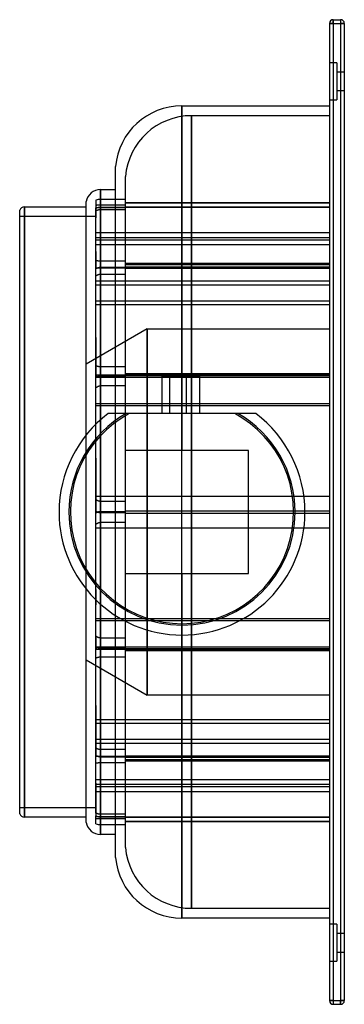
# Model space of a CAD drawing. Header units: millimetres. Extents: x -66 to 66, y -200 to 200.
import ezdxf

# ---------------------------------------------------------------- set-up
doc = ezdxf.new("R2010")
doc.units = ezdxf.units.MM
doc.layers.add('HIDDEN', color=7, linetype='Continuous')
doc.layers.add('THICK', color=7, linetype='Continuous')

msp = doc.modelspace()

# ---------------------------------------------------------------- linework, layer by layer
at = {"layer": 'HIDDEN'}
for p, q in [((61.5, 200), (61.5, 198.5)), ((61.5, 200), (61.5, 200)), ((64.5, 200), (64.5, 198.5)), ((64.5, 200), (64.5, 200)), ((61.5, 198.5), (60, 198.5)), ((60, 198.5), (60, 198.5)), ((61.5, 198.5), (64.5, 198.5)), ((61.5, 198.5), (61.5, -198.5)), ((66, 198.5), (64.5, 198.5)), ((64.5, 198.5), (64.5, -198.5)), ((66, 198.5), (66, 198.5)), ((63, 182.5), (60, 182.5)), ((63, 182.5), (60, 182.5)), ((63, 182.5), (63, 167.5)), ((66, 178.75), (63, 178.75)), ((66, 178.75), (63, 178.75)), ((63, 171.25), (66, 171.25)), ((63, 171.25), (66, 171.25)), ((-0.1, 165), (-0.1, 25)), ((60, 167.5), (63, 167.5)), ((60, 167.5), (63, 167.5)), ((3.9, 0), (3.9, 161)), ((60, 161), (3.9, 161)), ((3.9, 161), (3.9, 0)), ((60, 161), (60, -161)), ((-23, 0), (-23, 136.32)), ((-33.1, 131), (-33.1, 0)), ((-64.1, 124), (-64.1, 0)), ((-35, 126.69), (-35, 124.52)), ((-34.88, 124.55), (-35, 124.52)), ((-35, 124.52), (-35, 119.9)), ((-34.77, 124.57), (-34.88, 124.55)), ((-34.65, 124.59), (-34.77, 124.57)), ((-34.53, 124.6), (-34.65, 124.59)), ((-34.39, 124.62), (-34.53, 124.6)), ((-34.26, 124.64), (-34.39, 124.62)), ((-34.12, 124.65), (-34.26, 124.64)), ((-33.98, 124.67), (-34.12, 124.65)), ((-33.84, 124.68), (-33.98, 124.67)), ((-33.7, 124.69), (-33.84, 124.68)), ((-33.55, 124.69), (-33.7, 124.69)), ((-33.4, 124.7), (-33.55, 124.69)), ((-33.25, 124.7), (-33.4, 124.7)), ((-33.1, 124.7), (-33.25, 124.7)), ((-33.1, 124.7), (-33.1, 127)), ((-23, 127), (-33.1, 127)), ((-33.1, 127), (-33.1, 123.87)), ((-23, 124.7), (-33.1, 124.7)), ((-23, 125.76), (60, 125.76)), ((-23, 125.56), (60, 125.56)), ((-23, 124.02), (60, 124.02)), ((-35, 120), (-66, 120)), ((-35, 123.6), (-34.84, 123.62)), ((-35, 102.07), (-35, 123.6)), ((-35, 123.43), (-34.84, 123.51)), ((-34.88, 122.37), (-35, 122.32)), ((-34.77, 122.43), (-34.88, 122.37)), ((-34.84, 123.62), (-34.67, 123.65)), ((-34.84, 123.51), (-34.67, 123.57)), ((-34.65, 122.48), (-34.77, 122.43)), ((-34.67, 123.65), (-34.49, 123.67)), ((-34.67, 123.57), (-34.49, 123.64)), ((-34.53, 122.52), (-34.65, 122.48)), ((-34.39, 122.57), (-34.53, 122.52)), ((-34.49, 123.64), (-34.3, 123.7)), ((-34.49, 123.67), (-34.3, 123.7)), ((-34.26, 122.62), (-34.39, 122.57)), ((-34.3, 123.7), (-34.11, 123.75)), ((-34.3, 123.7), (-34.11, 123.72)), ((-34.12, 122.65), (-34.26, 122.62)), ((-33.98, 122.69), (-34.12, 122.65)), ((-34.11, 123.75), (-33.91, 123.79)), ((-34.11, 123.72), (-33.91, 123.73)), ((-33.84, 122.72), (-33.98, 122.69)), ((-33.91, 123.79), (-33.72, 123.82)), ((-33.91, 123.73), (-33.72, 123.75)), ((-33.7, 122.74), (-33.84, 122.72)), ((-33.72, 123.82), (-33.51, 123.85)), ((-33.72, 123.75), (-33.51, 123.75)), ((-33.55, 122.76), (-33.7, 122.74)), ((-33.4, 122.77), (-33.55, 122.76)), ((-33.51, 123.85), (-33.3, 123.86)), ((-33.51, 123.75), (-33.3, 123.76)), ((-33.25, 122.78), (-33.4, 122.77)), ((-33.3, 123.86), (-33.1, 123.87)), ((-33.3, 123.76), (-33.1, 123.76)), ((-33.1, 122.79), (-33.25, 122.78)), ((-33.1, 123.87), (-23, 123.87)), ((-33.1, 123.76), (-23, 123.76)), ((-33.1, 101.92), (-33.1, 123.76)), ((-33.1, 122.79), (-33.1, 99.44)), ((-23, 122.79), (-33.1, 122.79)), ((-23, 123.82), (60, 123.82)), ((-35, 119.9), (-35.1, 119.9)), ((-35.1, 119.9), (-35.1, 119.46)), ((-35.1, 119.46), (-35, 119.46)), ((-35.1, 113.49), (-35.1, 119.46)), ((-35, 112.58), (-35, 119.46)), ((-35.1, 113.49), (60, 113.49)), ((-35.1, 105.87), (-35.1, 113.49)), ((-35.1, 112.58), (-35, 112.58)), ((-35.1, 111.53), (60, 111.53)), ((-35.1, 110.61), (60, 110.61)), ((-35, 110.18), (-35.1, 110.18)), ((-35.1, 108.67), (60, 108.67)), ((-35, 105.87), (-35.1, 105.87)), ((-35.1, 105.87), (-35.1, 102.68)), ((-35.1, 102.68), (-35, 102.68)), ((-35.1, 93.89), (-35.1, 102.68)), ((-35, 102.68), (-35, 99.28)), ((-34.88, 102.05), (-35, 102.07)), ((-34.77, 102.03), (-34.88, 102.05)), ((-34.65, 102.02), (-34.77, 102.03)), ((-34.53, 102), (-34.65, 102.02)), ((-34.39, 101.99), (-34.53, 102)), ((-34.26, 101.98), (-34.39, 101.99)), ((-34.12, 101.96), (-34.26, 101.98)), ((-33.98, 101.95), (-34.12, 101.96)), ((-33.84, 101.94), (-33.98, 101.95)), ((-33.7, 101.94), (-33.84, 101.94)), ((-33.55, 101.93), (-33.7, 101.94)), ((-33.4, 101.93), (-33.55, 101.93)), ((-33.25, 101.92), (-33.4, 101.93)), ((-33.1, 101.92), (-33.25, 101.92)), ((-23, 101.92), (-33.1, 101.92)), ((-23, 101.05), (60, 101.05)), ((-23, 100.49), (60, 100.49)), ((-35, 99.28), (-34.84, 99.26)), ((-35, 59.4), (-35, 99.28)), ((-35, 98.82), (-34.84, 98.93)), ((-34.77, 96.04), (-34.88, 95.96)), ((-34.84, 99.26), (-34.67, 99.24)), ((-34.84, 98.93), (-34.67, 99.02)), ((-34.65, 96.11), (-34.77, 96.04)), ((-34.67, 99.24), (-34.49, 99.22)), ((-34.67, 99.02), (-34.49, 99.11)), ((-34.53, 96.18), (-34.65, 96.11)), ((-34.39, 96.24), (-34.53, 96.18)), ((-34.49, 99.22), (-34.3, 99.2)), ((-34.49, 99.11), (-34.3, 99.2)), ((-34.26, 96.31), (-34.39, 96.24)), ((-34.3, 99.2), (-34.11, 99.27)), ((-34.3, 99.2), (-34.11, 99.18)), ((-34.12, 96.36), (-34.26, 96.31)), ((-33.98, 96.41), (-34.12, 96.36)), ((-34.11, 99.27), (-33.91, 99.33)), ((-34.11, 99.18), (-33.91, 99.17)), ((-33.84, 96.45), (-33.98, 96.41)), ((-33.91, 99.33), (-33.72, 99.38)), ((-33.91, 99.17), (-33.72, 99.16)), ((-33.7, 96.48), (-33.84, 96.45)), ((-33.72, 99.38), (-33.51, 99.41)), ((-33.72, 99.16), (-33.51, 99.15)), ((-33.55, 96.51), (-33.7, 96.48)), ((-33.4, 96.53), (-33.55, 96.51)), ((-33.51, 99.41), (-33.3, 99.43)), ((-33.51, 99.15), (-33.3, 99.14)), ((-33.25, 96.55), (-33.4, 96.53)), ((-33.3, 99.43), (-33.1, 99.44)), ((-33.3, 99.14), (-33.1, 99.14)), ((-33.1, 96.55), (-33.25, 96.55)), ((-33.1, 99.44), (-23, 99.44)), ((-33.1, 99.14), (-23, 99.14)), ((-33.1, 58.95), (-33.1, 99.14)), ((-33.1, 96.55), (-33.1, 55.32)), ((-23, 96.55), (-33.1, 96.55)), ((-23, 99.66), (60, 99.66)), ((-23, 99.09), (60, 99.09)), ((-35.1, 93.89), (60, 93.89)), ((-35.1, 70.87), (-35.1, 93.89)), ((-35.1, 92.3), (60, 92.3)), ((-34.88, 95.96), (-35, 95.88)), ((-35.1, 85.82), (60, 85.82)), ((-35.1, 84.29), (60, 84.29)), ((-35.1, 83.4), (-35, 83.4)), ((-35, 78.64), (-35.1, 78.64)), ((-14.2, 74.4), (-39, 60.08)), ((-14.2, 74.4), (60, 74.4)), ((-14.2, 74.4), (-14.2, 0)), ((-14.2, 0), (-14.2, 74.4)), ((-35, 70.87), (-35.1, 70.87)), ((-35.1, 70.87), (-35.1, 65.56)), ((-35.1, 65.56), (-35, 65.56)), ((-35.1, 55.7), (-35.1, 65.56)), ((-35, 65.56), (-35, 55.3)), ((-34.88, 59.34), (-35, 59.4)), ((-34.77, 59.29), (-34.88, 59.34)), ((-34.65, 59.25), (-34.77, 59.29)), ((-34.53, 59.2), (-34.65, 59.25)), ((-34.39, 59.16), (-34.53, 59.2)), ((-34.26, 59.11), (-34.39, 59.16)), ((-34.12, 59.08), (-34.26, 59.11)), ((-33.98, 59.05), (-34.12, 59.08)), ((-33.84, 59.02), (-33.98, 59.05)), ((-33.7, 59), (-33.84, 59.02)), ((-33.55, 58.98), (-33.7, 59)), ((-33.4, 58.96), (-33.55, 58.98)), ((-33.25, 58.96), (-33.4, 58.96)), ((-33.1, 58.95), (-33.25, 58.96)), ((-23, 58.95), (-33.1, 58.95)), ((-23, 56.33), (60, 56.33)), ((-35.1, 55.7), (60, 55.7)), ((-35.1, 21.84), (-35.1, 55.7)), ((-35.1, 54.79), (60, 54.79)), ((-35, 55.3), (-34.84, 55.23)), ((-35, 4.96), (-35, 55.3)), ((-35, 54.64), (-34.84, 54.75)), ((-34.84, 55.23), (-34.67, 55.17)), ((-34.84, 54.75), (-34.67, 54.86)), ((-34.67, 55.17), (-34.49, 55.11)), ((-34.67, 54.86), (-34.49, 54.96)), ((-34.49, 55.11), (-34.3, 55.05)), ((-34.49, 54.96), (-34.3, 55.05)), ((-34.3, 55.05), (-34.11, 55.13)), ((-34.3, 55.05), (-34.11, 55)), ((-34.11, 55.13), (-33.91, 55.2)), ((-34.11, 55), (-33.91, 54.96)), ((-33.91, 55.2), (-33.72, 55.25)), ((-33.91, 54.96), (-33.72, 54.93)), ((-33.72, 55.25), (-33.51, 55.29)), ((-33.72, 54.93), (-33.51, 54.91)), ((-33.51, 55.29), (-33.3, 55.31)), ((-33.51, 54.91), (-33.3, 54.89)), ((-33.3, 55.31), (-33.1, 55.32)), ((-33.3, 54.89), (-33.1, 54.89)), ((-33.1, 55.32), (-23, 55.32)), ((-33.1, 54.89), (-23, 54.89)), ((-33.1, 4.31), (-33.1, 54.89)), ((-23, 55.56), (60, 55.56)), ((-23, 55.51), (60, 55.51)), ((-23, 54.74), (60, 54.74)), ((-8, 40), (-8, 55)), ((-4.99, 55), (-8, 55)), ((-4.99, 40), (-4.99, 55)), ((-4.99, 40), (-4.99, 55)), ((1.78, 55), (-4.99, 55)), ((1.78, 40), (1.78, 55)), ((1.78, 40), (1.78, 55)), ((7.21, 55), (1.78, 55)), ((7.21, 40), (7.21, 55)), ((7.21, 55), (7.21, 55)), ((-34.88, 50.55), (-35, 50.46)), ((-34.77, 50.63), (-34.88, 50.55)), ((-34.65, 50.71), (-34.77, 50.63)), ((-34.53, 50.78), (-34.65, 50.71)), ((-34.39, 50.86), (-34.53, 50.78)), ((-34.26, 50.92), (-34.39, 50.86)), ((-34.12, 50.98), (-34.26, 50.92)), ((-33.98, 51.04), (-34.12, 50.98)), ((-33.84, 51.08), (-33.98, 51.04)), ((-33.7, 51.12), (-33.84, 51.08)), ((-33.55, 51.15), (-33.7, 51.12)), ((-33.4, 51.17), (-33.55, 51.15)), ((-33.25, 51.19), (-33.4, 51.17)), ((-33.1, 51.19), (-33.25, 51.19)), ((-33.1, 51.19), (-33.1, 0.24)), ((-23, 51.19), (-33.1, 51.19)), ((-35.1, 44.04), (60, 44.04)), ((-35.1, 43.21), (60, 43.21)), ((-29.98, 40), (-30, 40)), ((-30, 40), (-30, 40)), ((-29.92, 40), (-29.98, 40)), ((-29.82, 40), (-29.92, 40)), ((-29.69, 40), (-29.82, 40)), ((-29.54, 40), (-29.69, 40)), ((-29.35, 40), (-29.54, 40)), ((-29.14, 40), (-29.35, 40)), ((-28.91, 40), (-29.14, 40)), ((-28.67, 40), (-28.91, 40)), ((-28.43, 40), (-28.67, 40)), ((-28.17, 40), (-28.43, 40)), ((-27.9, 40), (-28.17, 40)), ((-27.62, 40), (-27.9, 40)), ((-27.32, 40), (-27.62, 40)), ((-27.03, 40), (-27.32, 40)), ((-26.73, 40), (-27.03, 40)), ((-26.44, 40), (-26.73, 40)), ((-26.15, 40), (-26.44, 40)), ((-25.85, 40), (-26.15, 40)), ((-25.55, 40), (-25.85, 40)), ((-25.24, 40), (-25.55, 40)), ((-24.92, 40), (-25.24, 40)), ((-24.6, 40), (-24.92, 40)), ((-24.28, 40), (-24.6, 40)), ((-23.96, 40), (-24.28, 40)), ((-23.64, 40), (-23.96, 40)), ((-23.32, 40), (-23.64, 40)), ((-23.02, 40), (-23.32, 40)), ((-22.72, 40), (-23.02, 40)), ((22.72, 40), (-22.72, 40)), ((7.21, 40), (7.21, 40)), ((23.02, 40), (22.72, 40)), ((23.32, 40), (23.02, 40)), ((23.64, 40), (23.32, 40)), ((23.96, 40), (23.64, 40)), ((24.28, 40), (23.96, 40)), ((24.6, 40), (24.28, 40)), ((24.92, 40), (24.6, 40)), ((25.24, 40), (24.92, 40)), ((25.55, 40), (25.24, 40)), ((25.85, 40), (25.55, 40)), ((26.15, 40), (25.85, 40)), ((26.44, 40), (26.15, 40)), ((26.73, 40), (26.44, 40)), ((27.03, 40), (26.73, 40)), ((27.32, 40), (27.03, 40)), ((27.62, 40), (27.32, 40)), ((27.9, 40), (27.62, 40)), ((28.17, 40), (27.9, 40)), ((28.43, 40), (28.17, 40)), ((28.67, 40), (28.43, 40)), ((28.91, 40), (28.67, 40)), ((29.14, 40), (28.91, 40)), ((29.35, 40), (29.14, 40)), ((29.54, 40), (29.35, 40)), ((29.69, 40), (29.54, 40)), ((29.82, 40), (29.69, 40)), ((29.92, 40), (29.82, 40)), ((29.98, 40), (29.92, 40)), ((30, 40), (29.98, 40)), ((30, 40), (30, 40)), ((-35.1, 37.7), (-35, 37.7)), ((-35, 31.52), (-35.1, 31.52)), ((-22.54, 25), (-23, 25)), ((-23, 25), (-23, 25)), ((-22.06, 25), (-22.54, 25)), ((-21.56, 25), (-22.06, 25)), ((-21.04, 25), (-21.56, 25)), ((-20.51, 25), (-21.04, 25)), ((-19.97, 25), (-20.51, 25)), ((-19.42, 25), (-19.97, 25)), ((-18.86, 25), (-19.42, 25)), ((-18.28, 25), (-18.86, 25)), ((-17.67, 25), (-18.28, 25)), ((-17.03, 25), (-17.67, 25)), ((-16.37, 25), (-17.03, 25)), ((-15.68, 25), (-16.37, 25)), ((-14.98, 25), (-15.68, 25)), ((-14.26, 25), (-14.98, 25)), ((-13.53, 25), (-14.26, 25)), ((-12.8, 25), (-13.53, 25)), ((-12.06, 25), (-12.8, 25)), ((-11.33, 25), (-12.06, 25)), ((-10.59, 25), (-11.33, 25)), ((-9.86, 25), (-10.59, 25)), ((-9.11, 25), (-9.86, 25)), ((-8.33, 25), (-9.11, 25)), ((-7.53, 25), (-8.33, 25)), ((-6.71, 25), (-7.53, 25)), ((-5.88, 25), (-6.71, 25)), ((-5.05, 25), (-5.88, 25)), ((-4.21, 25), (-5.05, 25)), ((-3.37, 25), (-4.21, 25)), ((-2.53, 25), (-3.37, 25)), ((-1.71, 25), (-2.53, 25)), ((-0.89, 25), (-1.71, 25)), ((-0.1, 25), (-0.89, 25)), ((27, 25), (-0.1, 25)), ((27, 25), (27, 25)), ((27, -25), (27, 25)), ((-35, 21.84), (-35.1, 21.84)), ((-35.1, 21.84), (-35.1, 15.46)), ((-35.1, 15.46), (-35, 15.46)), ((-35.1, 6.47), (-35.1, 15.46)), ((-35, 15.46), (-35, 0.37)), ((-35.1, 6.47), (60, 6.47)), ((-35.1, -31.52), (-35.1, 6.47)), ((-35.1, 6.42), (60, 6.42)), ((-34.88, 4.88), (-35, 4.96)), ((-34.77, 4.81), (-34.88, 4.88)), ((-34.65, 4.74), (-34.77, 4.81)), ((-34.53, 4.67), (-34.65, 4.74)), ((-34.39, 4.61), (-34.53, 4.67)), ((-34.26, 4.55), (-34.39, 4.61)), ((-34.12, 4.49), (-34.26, 4.55)), ((-33.98, 4.44), (-34.12, 4.49)), ((-33.84, 4.4), (-33.98, 4.44)), ((-33.7, 4.37), (-33.84, 4.4)), ((-33.55, 4.34), (-33.7, 4.37)), ((-33.4, 4.32), (-33.55, 4.34)), ((-33.25, 4.31), (-33.4, 4.32)), ((-33.1, 4.31), (-33.25, 4.31)), ((-23, 4.31), (-33.1, 4.31)), ((-64.1, 0), (-64.1, -124)), ((-35, 0.37), (-34.89, 0.3)), ((-35, 0), (-35, 0.37)), ((-34.89, 0.3), (-34.78, 0.23)), ((-34.78, 0.23), (-34.67, 0.17)), ((-34.67, 0.17), (-34.56, 0.11)), ((-34.56, 0.11), (-34.43, 0.05)), ((-34.43, 0.05), (-34.31, 0)), ((-34.31, 0), (-34.19, 0.04)), ((-34.31, 0), (-34.17, -0.05)), ((-34.19, 0.04), (-34.08, 0.08)), ((-34.08, 0.08), (-33.97, 0.12)), ((-33.97, 0.12), (-33.85, 0.15)), ((-33.85, 0.15), (-33.72, 0.18)), ((-33.72, 0.18), (-33.6, 0.2)), ((-33.6, 0.2), (-33.47, 0.22)), ((-33.47, 0.22), (-33.34, 0.23)), ((-33.34, 0.23), (-33.22, 0.24)), ((-33.22, 0.24), (-33.1, 0.24)), ((-33.1, 0.24), (-23, 0.24)), ((-33.1, 0), (-33.1, -131)), ((-23, 0.45), (60, 0.45)), ((-23, 0.45), (60, 0.45)), ((-23, -136.32), (-23, 0)), ((-14.2, 0), (-14.2, -74.4)), ((3.9, 0), (3.9, -161)), ((-35, -50.46), (-35, 0)), ((-35, -0.37), (-34.89, -0.3)), ((-34.89, -0.3), (-34.78, -0.23)), ((-34.78, -0.23), (-34.67, -0.17)), ((-34.67, -0.17), (-34.55, -0.11)), ((-34.55, -0.11), (-34.43, -0.05)), ((-34.43, -0.05), (-34.31, 0)), ((-34.17, -0.05), (-34.04, -0.09)), ((-34.04, -0.09), (-33.92, -0.13)), ((-33.92, -0.13), (-33.79, -0.16)), ((-33.79, -0.16), (-33.65, -0.19)), ((-33.65, -0.19), (-33.51, -0.21)), ((-33.51, -0.21), (-33.37, -0.23)), ((-33.37, -0.23), (-33.23, -0.24)), ((-33.23, -0.24), (-33.1, -0.24)), ((-33.1, -0.24), (-23, -0.24)), ((-33.1, -51.19), (-33.1, -0.24)), ((-23, -0.45), (60, -0.45)), ((-23, -0.45), (60, -0.45)), ((-14.2, -74.4), (-14.2, 0)), ((3.9, -161), (3.9, 0)), ((-35.1, -6.42), (60, -6.42)), ((-35.1, -6.47), (60, -6.47)), ((-34.88, -4.88), (-35, -4.96)), ((-34.77, -4.81), (-34.88, -4.88)), ((-34.65, -4.74), (-34.77, -4.81)), ((-34.53, -4.67), (-34.65, -4.74)), ((-34.39, -4.61), (-34.53, -4.67)), ((-34.26, -4.55), (-34.39, -4.61)), ((-34.12, -4.49), (-34.26, -4.55)), ((-33.98, -4.44), (-34.12, -4.49)), ((-33.84, -4.4), (-33.98, -4.44)), ((-33.7, -4.37), (-33.84, -4.4)), ((-33.55, -4.34), (-33.7, -4.37)), ((-33.4, -4.32), (-33.55, -4.34)), ((-33.25, -4.31), (-33.4, -4.32)), ((-33.1, -4.31), (-33.25, -4.31)), ((-33.1, -4.31), (-33.1, -54.89)), ((-23, -4.31), (-33.1, -4.31)), ((-35.1, -15.46), (-35, -15.46)), ((-35, -21.84), (-35.1, -21.84)), ((-23, -25), (-23, -25)), ((-23, -25), (-22.54, -25)), ((-22.54, -25), (-22.06, -25)), ((-22.06, -25), (-21.56, -25)), ((-21.56, -25), (-21.04, -25)), ((-21.04, -25), (-20.51, -25)), ((-20.51, -25), (-19.97, -25)), ((-19.97, -25), (-19.42, -25)), ((-19.42, -25), (-18.86, -25)), ((-18.86, -25), (-18.28, -25)), ((-18.28, -25), (-17.67, -25)), ((-17.67, -25), (-17.03, -25)), ((-17.03, -25), (-16.37, -25)), ((-16.37, -25), (-15.68, -25)), ((-15.68, -25), (-14.98, -25)), ((-14.98, -25), (-14.26, -25)), ((-14.26, -25), (-13.53, -25)), ((-13.53, -25), (-12.8, -25)), ((-12.8, -25), (-12.06, -25)), ((-12.06, -25), (-11.33, -25)), ((-11.33, -25), (-10.59, -25)), ((-10.59, -25), (-9.86, -25)), ((-9.86, -25), (-9.11, -25)), ((-9.11, -25), (-8.33, -25)), ((-8.33, -25), (-7.53, -25)), ((-7.53, -25), (-6.71, -25)), ((-6.71, -25), (-5.88, -25)), ((-5.88, -25), (-5.05, -25)), ((-5.05, -25), (-4.21, -25)), ((-4.21, -25), (-3.37, -25)), ((-3.37, -25), (-2.53, -25)), ((-2.53, -25), (-1.71, -25)), ((-1.71, -25), (-0.89, -25)), ((-0.89, -25), (-0.1, -25)), ((-0.1, -25), (27, -25)), ((-0.1, -25), (-0.1, -165)), ((27, -25), (27, -25)), ((-35, -31.52), (-35.1, -31.52)), ((-35.1, -31.52), (-35.1, -37.7)), ((-35.1, -37.7), (-35, -37.7)), ((-35.1, -43.21), (-35.1, -37.7)), ((-35.1, -44.04), (-35.1, -43.21)), ((-35.1, -43.21), (60, -43.21)), ((-35.1, -44.04), (60, -44.04)), ((-35.1, -78.64), (-35.1, -44.04)), ((-34.88, -50.55), (-35, -50.46)), ((-35, -50.46), (-35, -54.64)), ((-34.77, -50.63), (-34.88, -50.55)), ((-34.65, -50.71), (-34.77, -50.63)), ((-34.53, -50.78), (-34.65, -50.71)), ((-34.39, -50.86), (-34.53, -50.78)), ((-34.26, -50.92), (-34.39, -50.86)), ((-34.12, -50.98), (-34.26, -50.92)), ((-33.98, -51.04), (-34.12, -50.98)), ((-33.84, -51.08), (-33.98, -51.04)), ((-33.7, -51.12), (-33.84, -51.08)), ((-33.55, -51.15), (-33.7, -51.12)), ((-33.4, -51.17), (-33.55, -51.15)), ((-33.25, -51.19), (-33.4, -51.17)), ((-33.1, -51.19), (-33.25, -51.19)), ((-23, -51.19), (-33.1, -51.19)), ((-35.1, -54.79), (60, -54.79)), ((-35.1, -55.7), (60, -55.7)), ((-35, -54.64), (-34.84, -54.75)), ((-35, -95.88), (-35, -54.64)), ((-35, -55.3), (-34.84, -55.23)), ((-34.84, -54.75), (-34.67, -54.86)), ((-34.84, -55.23), (-34.67, -55.17)), ((-34.67, -54.86), (-34.49, -54.96)), ((-34.67, -55.17), (-34.49, -55.11)), ((-34.49, -54.96), (-34.3, -55.05)), ((-34.49, -55.11), (-34.3, -55.05)), ((-34.3, -55.05), (-34.11, -55)), ((-34.3, -55.05), (-34.11, -55.13)), ((-34.11, -55), (-33.91, -54.96)), ((-34.11, -55.13), (-33.91, -55.2)), ((-33.91, -54.96), (-33.72, -54.93)), ((-33.91, -55.2), (-33.72, -55.25)), ((-33.72, -54.93), (-33.51, -54.91)), ((-33.72, -55.25), (-33.51, -55.29)), ((-33.51, -54.91), (-33.3, -54.89)), ((-33.51, -55.29), (-33.3, -55.31)), ((-33.3, -54.89), (-33.1, -54.89)), ((-33.3, -55.31), (-33.1, -55.32)), ((-33.1, -54.89), (-23, -54.89)), ((-33.1, -55.32), (-23, -55.32)), ((-33.1, -96.55), (-33.1, -55.32)), ((-23, -54.74), (60, -54.74)), ((-23, -55.51), (60, -55.51)), ((-23, -55.56), (60, -55.56)), ((-34.88, -59.34), (-35, -59.4)), ((-34.77, -59.29), (-34.88, -59.34)), ((-34.65, -59.25), (-34.77, -59.29)), ((-34.53, -59.2), (-34.65, -59.25)), ((-34.39, -59.16), (-34.53, -59.2)), ((-34.26, -59.11), (-34.39, -59.16)), ((-34.12, -59.08), (-34.26, -59.11)), ((-33.98, -59.05), (-34.12, -59.08)), ((-33.84, -59.02), (-33.98, -59.05)), ((-33.7, -59), (-33.84, -59.02)), ((-33.55, -58.98), (-33.7, -59)), ((-33.4, -58.96), (-33.55, -58.98)), ((-33.25, -58.96), (-33.4, -58.96)), ((-33.1, -58.95), (-33.25, -58.96)), ((-33.1, -58.95), (-33.1, -99.14)), ((-23, -58.95), (-33.1, -58.95)), ((-23, -56.33), (60, -56.33)), ((-39, -60.08), (-14.2, -74.4)), ((-35.1, -65.56), (-35, -65.56)), ((-35, -70.87), (-35.1, -70.87)), ((60, -74.4), (-14.2, -74.4)), ((-35, -78.64), (-35.1, -78.64)), ((-35.1, -78.64), (-35.1, -83.4)), ((-35.1, -83.4), (-35, -83.4)), ((-35.1, -84.29), (-35.1, -83.4)), ((-35, -83.4), (-35, -98.82)), ((-35.1, -85.82), (-35.1, -84.29)), ((-35.1, -84.29), (60, -84.29)), ((-35.1, -85.82), (60, -85.82)), ((-35.1, -110.18), (-35.1, -85.82)), ((-35.1, -92.3), (60, -92.3)), ((-35.1, -93.89), (60, -93.89)), ((-34.88, -95.96), (-35, -95.88)), ((-34.77, -96.04), (-34.88, -95.96)), ((-35, -98.82), (-34.84, -98.93)), ((-35, -122.32), (-35, -98.82)), ((-35, -99.28), (-34.79, -99.25)), ((-34.84, -98.93), (-34.67, -99.02)), ((-34.79, -99.25), (-34.56, -99.22)), ((-34.65, -96.11), (-34.77, -96.04)), ((-34.67, -99.02), (-34.49, -99.11)), ((-34.53, -96.18), (-34.65, -96.11)), ((-34.56, -99.22), (-34.33, -99.2)), ((-34.39, -96.24), (-34.53, -96.18)), ((-34.49, -99.11), (-34.3, -99.2)), ((-34.26, -96.31), (-34.39, -96.24)), ((-34.33, -99.2), (-34.1, -99.18)), ((-34.3, -99.2), (-34.11, -99.27)), ((-34.12, -96.36), (-34.26, -96.31)), ((-33.98, -96.41), (-34.12, -96.36)), ((-34.11, -99.27), (-33.91, -99.33)), ((-34.1, -99.18), (-33.86, -99.16)), ((-33.84, -96.45), (-33.98, -96.41)), ((-33.91, -99.33), (-33.72, -99.38)), ((-33.86, -99.16), (-33.61, -99.15)), ((-33.7, -96.48), (-33.84, -96.45)), ((-33.72, -99.38), (-33.51, -99.41)), ((-33.55, -96.51), (-33.7, -96.48)), ((-33.61, -99.15), (-33.35, -99.15)), ((-33.4, -96.53), (-33.55, -96.51)), ((-33.51, -99.41), (-33.3, -99.43)), ((-33.25, -96.55), (-33.4, -96.53)), ((-33.35, -99.15), (-33.1, -99.14)), ((-33.3, -99.43), (-33.1, -99.44)), ((-33.1, -96.55), (-33.25, -96.55)), ((-23, -96.55), (-33.1, -96.55)), ((-33.1, -99.14), (-23, -99.14)), ((-33.1, -99.44), (-23, -99.44)), ((-33.1, -122.79), (-33.1, -99.44)), ((-23, -99.09), (60, -99.09)), ((-23, -99.66), (60, -99.66)), ((-35.1, -102.68), (-35, -102.68)), ((-34.88, -102.05), (-35, -102.07)), ((-34.77, -102.03), (-34.88, -102.05)), ((-34.65, -102.02), (-34.77, -102.03)), ((-34.53, -102), (-34.65, -102.02)), ((-34.39, -101.99), (-34.53, -102)), ((-34.26, -101.98), (-34.39, -101.99)), ((-34.12, -101.96), (-34.26, -101.98)), ((-33.98, -101.95), (-34.12, -101.96)), ((-33.84, -101.94), (-33.98, -101.95)), ((-33.7, -101.94), (-33.84, -101.94)), ((-33.55, -101.93), (-33.7, -101.94)), ((-33.4, -101.93), (-33.55, -101.93)), ((-33.25, -101.92), (-33.4, -101.93)), ((-33.1, -101.92), (-33.25, -101.92)), ((-33.1, -101.92), (-33.1, -123.76)), ((-23, -101.92), (-33.1, -101.92)), ((-23, -100.49), (60, -100.49)), ((-23, -101.05), (60, -101.05)), ((-35, -105.87), (-35.1, -105.87)), ((-35.1, -108.67), (60, -108.67)), ((-35, -110.18), (-35.1, -110.18)), ((-35.1, -110.18), (-35.1, -112.58)), ((-35.1, -110.61), (60, -110.61)), ((-35.1, -111.53), (60, -111.53)), ((-35.1, -112.58), (-35, -112.58)), ((-35.1, -119.9), (-35.1, -112.58)), ((-35.1, -113.49), (60, -113.49)), ((-35, -112.58), (-35, -123.43)), ((-66, -120), (-35, -120)), ((-35.1, -119.46), (-35, -119.46)), ((-35, -119.9), (-35.1, -119.9)), ((-34.88, -122.37), (-35, -122.32)), ((-35, -122.32), (-35, -123.6)), ((-35, -123.43), (-34.84, -123.51)), ((-35, -126.69), (-35, -123.43)), ((-35, -123.6), (-34.84, -123.62)), ((-34.77, -122.43), (-34.88, -122.37)), ((-34.84, -123.51), (-34.67, -123.57)), ((-34.84, -123.62), (-34.67, -123.65)), ((-34.65, -122.48), (-34.77, -122.43)), ((-34.67, -123.57), (-34.49, -123.64)), ((-34.67, -123.65), (-34.49, -123.67)), ((-34.53, -122.52), (-34.65, -122.48)), ((-34.39, -122.57), (-34.53, -122.52)), ((-34.49, -123.64), (-34.3, -123.7)), ((-34.49, -123.67), (-34.3, -123.7)), ((-34.26, -122.62), (-34.39, -122.57)), ((-34.3, -123.7), (-34.11, -123.75)), ((-34.3, -123.7), (-34.11, -123.72)), ((-34.12, -122.65), (-34.26, -122.62)), ((-33.98, -122.69), (-34.12, -122.65)), ((-34.11, -123.72), (-33.91, -123.73)), ((-34.11, -123.75), (-33.91, -123.79)), ((-33.84, -122.72), (-33.98, -122.69)), ((-33.91, -123.73), (-33.72, -123.75)), ((-33.91, -123.79), (-33.72, -123.82)), ((-33.7, -122.74), (-33.84, -122.72)), ((-33.72, -123.75), (-33.51, -123.75)), ((-33.72, -123.82), (-33.51, -123.85)), ((-33.55, -122.76), (-33.7, -122.74)), ((-33.4, -122.77), (-33.55, -122.76)), ((-33.51, -123.75), (-33.3, -123.76)), ((-33.51, -123.85), (-33.3, -123.86)), ((-33.25, -122.78), (-33.4, -122.77)), ((-33.3, -123.76), (-33.1, -123.76)), ((-33.3, -123.86), (-33.1, -123.87)), ((-33.1, -122.79), (-33.25, -122.78)), ((-23, -122.79), (-33.1, -122.79)), ((-33.1, -123.76), (-23, -123.76)), ((-33.1, -127), (-33.1, -123.87)), ((-33.1, -123.87), (-23, -123.87)), ((-23, -123.82), (60, -123.82)), ((-34.88, -124.55), (-35, -124.52)), ((-34.77, -124.57), (-34.88, -124.55)), ((-34.65, -124.59), (-34.77, -124.57)), ((-34.53, -124.6), (-34.65, -124.59)), ((-34.39, -124.62), (-34.53, -124.6)), ((-34.26, -124.64), (-34.39, -124.62)), ((-34.12, -124.65), (-34.26, -124.64)), ((-33.98, -124.67), (-34.12, -124.65)), ((-33.84, -124.68), (-33.98, -124.67)), ((-33.7, -124.69), (-33.84, -124.68)), ((-33.55, -124.69), (-33.7, -124.69)), ((-33.4, -124.7), (-33.55, -124.69)), ((-33.25, -124.7), (-33.4, -124.7)), ((-33.1, -124.7), (-33.25, -124.7)), ((-33.1, -124.7), (-33.1, -127)), ((-23, -124.7), (-33.1, -124.7)), ((-33.1, -127), (-23, -127)), ((-23, -124.02), (60, -124.02)), ((-23, -125.56), (60, -125.56)), ((-23, -125.76), (60, -125.76)), ((3.9, -161), (60, -161)), ((63, -167.5), (60, -167.5)), ((63, -167.5), (60, -167.5)), ((63, -167.5), (63, -182.5)), ((66, -171.25), (63, -171.25)), ((66, -171.25), (63, -171.25)), ((63, -178.75), (66, -178.75)), ((63, -178.75), (66, -178.75)), ((60, -182.5), (63, -182.5)), ((60, -182.5), (63, -182.5)), ((61.5, -198.5), (60, -198.5)), ((60, -198.5), (60, -198.5)), ((61.5, -198.5), (61.5, -200)), ((61.5, -198.5), (64.5, -198.5)), ((61.5, -200), (61.5, -200)), ((64.5, -198.5), (64.5, -200)), ((66, -198.5), (64.5, -198.5)), ((64.5, -200), (64.5, -200)), ((66, -198.5), (66, -198.5))]:
    msp.add_line(p, q, dxfattribs=at)
for centre, radius, start, end in [((3.9, 134), 27, 90, 175.0673), ((-33.1, 121), 6, 90, 108.4614), ((0, 0), 50, 126.8699, 180), ((0, 0), 46, 119.5918, 180), ((0, 0), 45.38, 118.1856, 270), ((0, 0), 45.38, 270, 61.8144), ((0, 0), 46, 0, 60.4081), ((0, 0), 50, 0, 53.1301), ((0, 0), 46, 180, 0), ((0, 0), 50, 270, 0), ((0, 0), 50, 180, 270), ((-33.1, -121), 6, 251.5386, 270), ((3.9, -134), 27, 184.9327, 270)]:
    msp.add_arc(centre, radius, start, end, dxfattribs=at)
at = {"layer": 'THICK'}
for p, q in [((61.5, 198.5), (61.5, 200)), ((61.5, 200), (64.5, 200)), ((64.5, 200), (64.5, 198.5)), ((60, 198.5), (61.5, 198.5)), ((60, 198.5), (60, -198.5)), ((61.5, 198.5), (64.5, 198.5)), ((61.5, 198.5), (61.5, -198.5)), ((64.5, 198.5), (66, 198.5)), ((64.5, 198.5), (64.5, -198.5)), ((66, 198.5), (66, -198.5)), ((-0.1, 165), (60, 165)), ((-0.1, 0), (-0.1, 165)), ((-27, 0), (-27, 140.32)), ((-33.1, 0), (-33.1, 131)), ((-33.1, 131), (-27, 131)), ((-64.1, 0), (-64.1, 124)), ((-64.1, 124), (-39, 124)), ((-39, 0), (-39, 126.09)), ((-66, 0), (-66, 122.62)), ((-66, -122.62), (-66, 0)), ((-39, -126.09), (-39, 0)), ((-27, -140.32), (-27, 0)), ((-64.1, -124), (-64.1, 0)), ((-33.1, -131), (-33.1, 0)), ((-0.1, -165), (-0.1, 0)), ((-39, -124), (-64.1, -124)), ((-27, -131), (-33.1, -131)), ((60, -165), (-0.1, -165)), ((60, -198.5), (61.5, -198.5)), ((61.5, -198.5), (64.5, -198.5)), ((61.5, -198.5), (61.5, -200)), ((61.5, -200), (64.5, -200)), ((64.5, -198.5), (66, -198.5)), ((64.5, -200), (64.5, -198.5))]:
    msp.add_line(p, q, dxfattribs=at)
for centre, radius, start, end in [((61.5, 198.5), 1.5, 90, 180), ((64.5, 198.5), 1.5, 0, 90), ((-0.1, 138), 27, 90, 175.0673), ((-33.1, 125), 6, 90, 169.5246), ((-64.1, 122), 2, 89.9999, 161.8052), ((-64.1, -122), 2, 198.1948, 270.0001), ((-33.1, -125), 6, 190.4754, 270), ((-0.1, -138), 27, 184.9327, 270), ((61.5, -198.5), 1.5, 180, 270), ((64.5, -198.5), 1.5, 270, 0)]:
    msp.add_arc(centre, radius, start, end, dxfattribs=at)

doc.saveas('drawing.dxf')
